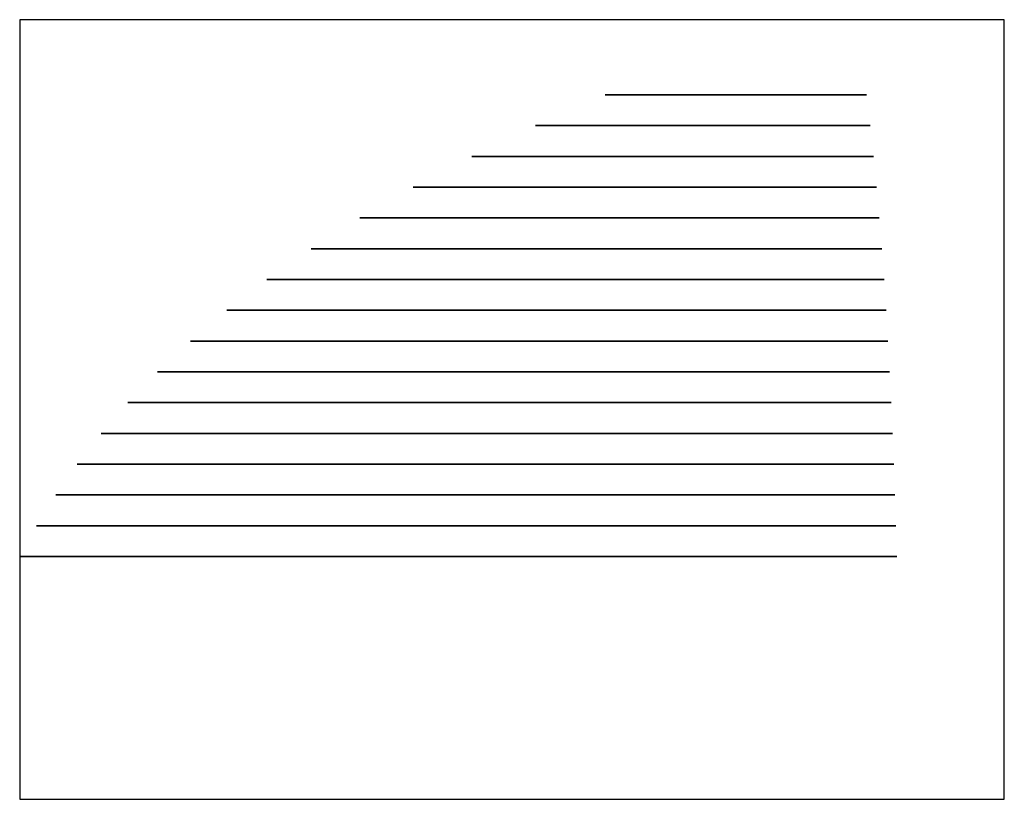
# Model space of a CAD drawing. Header units: millimetres. Extents: x 0 to 48, y -11.8 to 26.2.
import ezdxf

# ---------------------------------------------------------------- set-up
doc = ezdxf.new("R2010")
doc.units = ezdxf.units.MM
doc.layers.add('Addons', color=5, linetype='Continuous')
doc.layers.add('Vertical arches', color=1, linetype='Continuous')

msp = doc.modelspace()

# ---------------------------------------------------------------- linework, layer by layer
at = {"layer": 'Addons', "extrusion": (1, 0, 0)}
for p in [(13.388, 7.5), (40.663, 7.5), (40.663, 7.5)]:
    msp.add_line(p, (24.298, 7.5, -10), dxfattribs=at)
at = {"layer": 'Addons'}
msp.add_polyline3d([(48, -11.836, -10), (48, 26.164, -10), (0, 26.164, -10), (0, -11.836, -10)], close=True, dxfattribs=at)
at = {"layer": 'Addons', "color": 3}
for points in [[(40.663, 22.5, 0), (31.32, 22.5, 0)], [(40.663, 21, 0), (28.705, 21, 0)], [(33.682, 19.5, 5), (26.308, 19.5, 5)], [(40.663, 19.5, 0), (26.308, 19.5, 0)], [(35.556, 18, 5), (24.114, 18, 5)], [(40.663, 18, 0), (24.114, 18, 0)], [(36.61, 16.5, 5), (22.109, 16.5, 5)], [(40.663, 16.5, 0), (22.109, 16.5, 0)], [(37.394, 15, 5), (20.282, 15, 5)], [(40.663, 15, 0), (20.282, 15, 0)], [(25.872, 13.5, 10), (18.619, 13.5, 10)], [(38.054, 13.5, 5), (18.619, 13.5, 5)], [(40.663, 13.5, 0), (18.619, 13.5, 0)], [(28.537, 12, 10), (17.108, 12, 10)], [(38.62, 12, 5), (17.108, 12, 5)], [(40.663, 12, 0), (17.108, 12, 0)], [(39.08, 10.5, 5), (15.74, 10.5, 5)], [(30.118, 10.5, 10), (15.74, 10.5, 10)], [(40.663, 10.5, 0), (15.74, 10.5, 0)], [(31.178, 9, 10), (14.503, 9, 10)], [(39.478, 9, 5), (14.503, 9, 5)], [(40.663, 9, 0), (14.503, 9, 0)], [(39.815, 7.5, 5), (13.388, 7.5, 5)], [(31.972, 7.5, 10), (13.388, 7.5, 10)], [(40.663, 7.5, 0), (13.388, 7.5, 0)], [(32.562, 6, 10), (12.385, 6, 10)], [(40.07, 6, 5), (12.385, 6, 5)], [(40.663, 6, 0), (12.385, 6, 0)], [(40.3, 4.5, 5), (11.485, 4.5, 5)], [(33.052, 4.5, 10), (11.485, 4.5, 10)], [(40.663, 4.5, 0), (11.485, 4.5, 0)], [(33.452, 3, 10), (10.682, 3, 10)], [(40.663, 3, 5), (10.682, 3, 5)], [(40.663, 3, 0), (10.682, 3, 0)], [(33.808, 1.5, 10), (9.965, 1.5, 10)], [(40.687, 1.5, 5), (9.965, 1.5, 5)], [(40.663, 1.5, 0), (9.965, 1.5, 0)], [(34.088, 0, 10), (9.33, 0, 10)], [(40.849, 0, 5), (9.33, 0, 5)], [(40.663, 0, 0), (9.33, 0, 0)]]:
    msp.add_polyline3d(points, dxfattribs=at)
at = {"layer": 'Vertical arches'}
for points in [[(40.663, 22.5, 0), (40.162, 22.5, -0.155), (39.651, 22.5, -0.272), (39.132, 22.5, -0.346), (38.609, 22.5, -0.391), (38.086, 22.5, -0.428), (37.563, 22.5, -0.46), (37.039, 22.5, -0.487), (36.515, 22.5, -0.511), (35.991, 22.5, -0.525), (35.467, 22.5, -0.521), (34.943, 22.5, -0.497), (34.42, 22.5, -0.462), (33.897, 22.5, -0.423), (33.374, 22.5, -0.386), (32.851, 22.5, -0.343), (32.332, 22.5, -0.272), (31.82, 22.5, -0.156), (31.32, 22.5, 0), (30.823, 22.5, 0.192), (30.348, 22.5, 0.432), (29.913, 22.5, 0.737), (29.524, 22.5, 1.101), (29.172, 22.5, 1.5), (28.858, 22.5, 1.929), (28.627, 22.5, 2.408), (28.538, 22.5, 2.931), (28.586, 22.5, 3.46), (28.74, 22.5, 3.969), (29.006, 22.5, 4.428), (29.396, 22.5, 4.788), (29.868, 22.5, 5.032), (30.374, 22.5, 5.198), (30.894, 22.5, 5.311), (31.422, 22.5, 5.384), (31.952, 22.5, 5.427), (32.484, 22.5, 5.444), (33.017, 22.5, 5.439), (33.549, 22.5, 5.409), (34.078, 22.5, 5.351), (34.603, 22.5, 5.263), (35.123, 22.5, 5.15), (35.64, 22.5, 5.019), (36.151, 22.5, 4.872), (36.657, 22.5, 4.706), (37.155, 22.5, 4.517), (37.643, 22.5, 4.303), (38.118, 22.5, 4.063), (38.582, 22.5, 3.801), (39.035, 22.5, 3.522), (39.481, 22.5, 3.231), (39.919, 22.5, 2.929), (40.339, 22.5, 2.601), (40.722, 22.5, 2.232), (41.045, 22.5, 1.81), (41.254, 22.5, 1.322), (41.287, 22.5, 0.793), (41.09, 22.5, 0.305)], [(40.663, 21, 0), (40.021, 21, -0.198), (39.368, 21, -0.349), (38.703, 21, -0.442), (38.035, 21, -0.501), (37.365, 21, -0.548), (36.695, 21, -0.588), (36.025, 21, -0.624), (35.355, 21, -0.655), (34.684, 21, -0.672), (34.013, 21, -0.667), (33.342, 21, -0.637), (32.672, 21, -0.592), (32.003, 21, -0.541), (31.334, 21, -0.494), (30.665, 21, -0.439), (30, 21, -0.349), (29.346, 21, -0.2), (28.705, 21, 0), (28.069, 21, 0.245), (27.461, 21, 0.552), (26.904, 21, 0.943), (26.407, 21, 1.409), (25.956, 21, 1.92), (25.554, 21, 2.469), (25.258, 21, 3.082), (25.145, 21, 3.751), (25.205, 21, 4.429), (25.403, 21, 5.08), (25.744, 21, 5.668), (26.243, 21, 6.128), (26.847, 21, 6.44), (27.494, 21, 6.653), (28.16, 21, 6.798), (28.835, 21, 6.891), (29.515, 21, 6.946), (30.196, 21, 6.968), (30.877, 21, 6.961), (31.558, 21, 6.923), (32.235, 21, 6.848), (32.907, 21, 6.735), (33.573, 21, 6.591), (34.234, 21, 6.424), (34.889, 21, 6.236), (35.536, 21, 6.023), (36.173, 21, 5.781), (36.797, 21, 5.508), (37.406, 21, 5.201), (37.999, 21, 4.865), (38.58, 21, 4.508), (39.15, 21, 4.135), (39.711, 21, 3.748), (40.248, 21, 3.329), (40.739, 21, 2.857), (41.152, 21, 2.316), (41.419, 21, 1.692), (41.462, 21, 1.016), (41.209, 21, 0.391)], [(40.663, 19.5, 0), (39.893, 19.5, -0.238), (39.108, 19.5, -0.419), (38.31, 19.5, -0.531), (37.508, 19.5, -0.602), (36.704, 19.5, -0.658), (35.9, 19.5, -0.706), (35.095, 19.5, -0.749), (34.29, 19.5, -0.786), (33.485, 19.5, -0.807), (32.679, 19.5, -0.8), (31.874, 19.5, -0.764), (31.071, 19.5, -0.71), (30.267, 19.5, -0.65), (29.463, 19.5, -0.593), (28.66, 19.5, -0.527), (27.862, 19.5, -0.419), (27.077, 19.5, -0.24), (26.308, 19.5, 0), (25.545, 19.5, 0.294), (24.815, 19.5, 0.663), (24.145, 19.5, 1.132), (23.549, 19.5, 1.691), (23.008, 19.5, 2.305), (22.524, 19.5, 2.965), (22.17, 19.5, 3.699), (22.034, 19.5, 4.503), (22.106, 19.5, 5.317), (22.343, 19.5, 6.098), (22.753, 19.5, 6.804), (23.352, 19.5, 7.356), (24.077, 19.5, 7.731), (24.854, 19.5, 7.986), (25.653, 19.5, 8.161), (26.464, 19.5, 8.272), (27.279, 19.5, 8.338), (28.097, 19.5, 8.365), (28.915, 19.5, 8.357), (29.732, 19.5, 8.311), (30.545, 19.5, 8.222), (31.352, 19.5, 8.086), (32.152, 19.5, 7.913), (32.945, 19.5, 7.712), (33.731, 19.5, 7.486), (34.508, 19.5, 7.23), (35.273, 19.5, 6.94), (36.023, 19.5, 6.612), (36.753, 19.5, 6.243), (37.465, 19.5, 5.841), (38.162, 19.5, 5.412), (38.847, 19.5, 4.964), (39.52, 19.5, 4.5), (40.165, 19.5, 3.996), (40.755, 19.5, 3.43), (41.25, 19.5, 2.78), (41.571, 19.5, 2.031), (41.622, 19.5, 1.219), (41.319, 19.5, 0.469)], [(40.663, 18, 0), (39.775, 18, -0.274), (38.871, 18, -0.483), (37.951, 18, -0.612), (37.025, 18, -0.693), (36.099, 18, -0.758), (35.172, 18, -0.814), (34.244, 18, -0.863), (33.316, 18, -0.906), (32.388, 18, -0.931), (31.459, 18, -0.923), (30.531, 18, -0.881), (29.604, 18, -0.819), (28.678, 18, -0.749), (27.752, 18, -0.684), (26.826, 18, -0.608), (25.906, 18, -0.483), (25, 18, -0.277), (24.114, 18, 0), (23.234, 18, 0.339), (22.392, 18, 0.764), (21.621, 18, 1.305), (20.933, 18, 1.95), (20.309, 18, 2.657), (19.752, 18, 3.418), (19.343, 18, 4.265), (19.186, 18, 5.192), (19.27, 18, 6.129), (19.543, 18, 7.03), (20.015, 18, 7.844), (20.706, 18, 8.481), (21.542, 18, 8.913), (22.438, 18, 9.207), (23.359, 18, 9.408), (24.294, 18, 9.537), (25.234, 18, 9.613), (26.176, 18, 9.644), (27.12, 18, 9.634), (28.061, 18, 9.581), (28.999, 18, 9.478), (29.929, 18, 9.322), (30.851, 18, 9.122), (31.765, 18, 8.891), (32.671, 18, 8.63), (33.567, 18, 8.336), (34.45, 18, 8.001), (35.313, 18, 7.623), (36.155, 18, 7.198), (36.977, 18, 6.733), (37.78, 18, 6.239), (38.57, 18, 5.723), (39.346, 18, 5.188), (40.089, 18, 4.607), (40.769, 18, 3.954), (41.34, 18, 3.205), (41.709, 18, 2.341), (41.769, 18, 1.405), (41.419, 18, 0.541)], [(40.663, 16.5, 0), (39.668, 16.5, -0.307), (38.654, 16.5, -0.541), (37.622, 16.5, -0.686), (36.585, 16.5, -0.777), (35.546, 16.5, -0.85), (34.507, 16.5, -0.913), (33.467, 16.5, -0.968), (32.427, 16.5, -1.016), (31.385, 16.5, -1.043), (30.344, 16.5, -1.035), (29.304, 16.5, -0.988), (28.265, 16.5, -0.918), (27.226, 16.5, -0.84), (26.188, 16.5, -0.767), (25.15, 16.5, -0.681), (24.118, 16.5, -0.541), (23.103, 16.5, -0.31), (22.109, 16.5, 0), (21.123, 16.5, 0.38), (20.179, 16.5, 0.857), (19.314, 16.5, 1.464), (18.543, 16.5, 2.186), (17.844, 16.5, 2.979), (17.219, 16.5, 3.832), (16.761, 16.5, 4.781), (16.585, 16.5, 5.82), (16.679, 16.5, 6.872), (16.985, 16.5, 7.882), (17.515, 16.5, 8.794), (18.289, 16.5, 9.508), (19.226, 16.5, 9.992), (20.231, 16.5, 10.322), (21.263, 16.5, 10.548), (22.311, 16.5, 10.692), (23.365, 16.5, 10.777), (24.422, 16.5, 10.812), (25.479, 16.5, 10.801), (26.535, 16.5, 10.742), (27.586, 16.5, 10.626), (28.629, 16.5, 10.451), (29.662, 16.5, 10.227), (30.688, 16.5, 9.968), (31.704, 16.5, 9.676), (32.708, 16.5, 9.345), (33.697, 16.5, 8.97), (34.665, 16.5, 8.546), (35.609, 16.5, 8.069), (36.53, 16.5, 7.549), (37.431, 16.5, 6.995), (38.316, 16.5, 6.416), (39.186, 16.5, 5.816), (40.02, 16.5, 5.165), (40.781, 16.5, 4.433), (41.422, 16.5, 3.594), (41.836, 16.5, 2.625), (41.903, 16.5, 1.576), (41.511, 16.5, 0.607)], [(40.663, 15, 0), (39.57, 15, -0.338), (38.456, 15, -0.594), (37.323, 15, -0.754), (36.183, 15, -0.854), (35.042, 15, -0.934), (33.9, 15, -1.003), (32.758, 15, -1.063), (31.615, 15, -1.116), (30.472, 15, -1.146), (29.328, 15, -1.136), (28.185, 15, -1.085), (27.044, 15, -1.008), (25.903, 15, -0.923), (24.762, 15, -0.842), (23.622, 15, -0.748), (22.489, 15, -0.594), (21.373, 15, -0.341), (20.282, 15, 0), (19.198, 15, 0.418), (18.162, 15, 0.941), (17.211, 15, 1.608), (16.365, 15, 2.402), (15.596, 15, 3.272), (14.91, 15, 4.209), (14.406, 15, 5.252), (14.213, 15, 6.394), (14.316, 15, 7.549), (14.653, 15, 8.658), (15.234, 15, 9.66), (16.085, 15, 10.444), (17.115, 15, 10.977), (18.218, 15, 11.339), (19.352, 15, 11.587), (20.503, 15, 11.745), (21.661, 15, 11.839), (22.822, 15, 11.877), (23.984, 15, 11.865), (25.143, 15, 11.8), (26.298, 15, 11.673), (27.443, 15, 11.48), (28.579, 15, 11.235), (29.705, 15, 10.95), (30.821, 15, 10.629), (31.924, 15, 10.266), (33.011, 15, 9.854), (34.075, 15, 9.388), (35.112, 15, 8.864), (36.123, 15, 8.293), (37.112, 15, 7.684), (38.085, 15, 7.048), (39.041, 15, 6.389), (39.957, 15, 5.674), (40.793, 15, 4.87), (41.497, 15, 3.948), (41.952, 15, 2.883), (42.025, 15, 1.731), (41.595, 15, 0.666)], [(40.663, 13.5, 0), (39.481, 13.5, -0.365), (38.276, 13.5, -0.643), (37.05, 13.5, -0.816), (35.818, 13.5, -0.924), (34.584, 13.5, -1.01), (33.349, 13.5, -1.085), (32.113, 13.5, -1.15), (30.877, 13.5, -1.207), (29.64, 13.5, -1.24), (28.403, 13.5, -1.229), (27.167, 13.5, -1.174), (25.932, 13.5, -1.091), (24.698, 13.5, -0.998), (23.465, 13.5, -0.911), (22.231, 13.5, -0.809), (21.006, 13.5, -0.643), (19.799, 13.5, -0.368), (18.619, 13.5, 0), (17.447, 13.5, 0.452), (16.325, 13.5, 1.018), (15.298, 13.5, 1.739), (14.382, 13.5, 2.598), (13.55, 13.5, 3.539), (12.808, 13.5, 4.553), (12.264, 13.5, 5.681), (12.055, 13.5, 6.916), (12.166, 13.5, 8.165), (12.531, 13.5, 9.365), (13.159, 13.5, 10.448), (14.079, 13.5, 11.297), (15.193, 13.5, 11.872), (16.386, 13.5, 12.264), (17.613, 13.5, 12.533), (18.858, 13.5, 12.704), (20.111, 13.5, 12.805), (21.366, 13.5, 12.846), (22.623, 13.5, 12.833), (23.877, 13.5, 12.763), (25.126, 13.5, 12.625), (26.364, 13.5, 12.417), (27.593, 13.5, 12.152), (28.811, 13.5, 11.843), (30.018, 13.5, 11.496), (31.211, 13.5, 11.103), (32.387, 13.5, 10.658), (33.537, 13.5, 10.154), (34.659, 13.5, 9.588), (35.753, 13.5, 8.969), (36.823, 13.5, 8.311), (37.875, 13.5, 7.624), (38.908, 13.5, 6.91), (39.899, 13.5, 6.137), (40.804, 13.5, 5.267), (41.565, 13.5, 4.27), (42.057, 13.5, 3.119), (42.136, 13.5, 1.872), (41.671, 13.5, 0.721)], [(40.663, 12, 0), (39.4, 12, -0.39), (38.112, 12, -0.687), (36.803, 12, -0.872), (35.486, 12, -0.987), (34.167, 12, -1.08), (32.848, 12, -1.159), (31.527, 12, -1.229), (30.207, 12, -1.289), (28.885, 12, -1.325), (27.563, 12, -1.313), (26.242, 12, -1.254), (24.923, 12, -1.165), (23.605, 12, -1.067), (22.286, 12, -0.974), (20.968, 12, -0.865), (19.659, 12, -0.687), (18.37, 12, -0.394), (17.108, 12, 0), (15.856, 12, 0.483), (14.658, 12, 1.088), (13.56, 12, 1.858), (12.581, 12, 2.775), (11.693, 12, 3.782), (10.9, 12, 4.865), (10.318, 12, 6.07), (10.095, 12, 7.389), (10.214, 12, 8.724), (10.603, 12, 10.006), (11.275, 12, 11.164), (12.258, 12, 12.07), (13.448, 12, 12.686), (14.723, 12, 13.105), (16.034, 12, 13.391), (17.365, 12, 13.574), (18.703, 12, 13.682), (20.044, 12, 13.726), (21.387, 12, 13.713), (22.727, 12, 13.637), (24.061, 12, 13.49), (25.385, 12, 13.268), (26.697, 12, 12.984), (27.999, 12, 12.655), (29.289, 12, 12.284), (30.564, 12, 11.864), (31.82, 12, 11.388), (33.049, 12, 10.85), (34.247, 12, 10.244), (35.416, 12, 9.584), (36.56, 12, 8.88), (37.684, 12, 8.146), (38.788, 12, 7.384), (39.847, 12, 6.558), (40.813, 12, 5.628), (41.627, 12, 4.562), (42.153, 12, 3.332), (42.237, 12, 2), (41.74, 12, 0.77)], [(40.663, 10.5, 0), (39.326, 10.5, -0.413), (37.964, 10.5, -0.727), (36.579, 10.5, -0.922), (35.185, 10.5, -1.044), (33.79, 10.5, -1.142), (32.394, 10.5, -1.227), (30.997, 10.5, -1.3), (29.599, 10.5, -1.364), (28.201, 10.5, -1.402), (26.802, 10.5, -1.39), (25.405, 10.5, -1.327), (24.009, 10.5, -1.233), (22.614, 10.5, -1.129), (21.219, 10.5, -1.03), (19.824, 10.5, -0.915), (18.439, 10.5, -0.727), (17.075, 10.5, -0.417), (15.74, 10.5, 0), (14.415, 10.5, 0.511), (13.147, 10.5, 1.151), (11.986, 10.5, 1.966), (10.95, 10.5, 2.937), (10.01, 10.5, 4.001), (9.171, 10.5, 5.147), (8.555, 10.5, 6.423), (8.319, 10.5, 7.819), (8.445, 10.5, 9.231), (8.857, 10.5, 10.587), (9.568, 10.5, 11.813), (10.608, 10.5, 12.772), (11.867, 10.5, 13.423), (13.216, 10.5, 13.866), (14.604, 10.5, 14.169), (16.011, 10.5, 14.363), (17.427, 10.5, 14.477), (18.846, 10.5, 14.523), (20.267, 10.5, 14.509), (21.685, 10.5, 14.43), (23.097, 10.5, 14.274), (24.497, 10.5, 14.039), (25.886, 10.5, 13.738), (27.263, 10.5, 13.39), (28.628, 10.5, 12.997), (29.977, 10.5, 12.553), (31.306, 10.5, 12.049), (32.607, 10.5, 11.48), (33.875, 10.5, 10.84), (35.111, 10.5, 10.141), (36.321, 10.5, 9.396), (37.51, 10.5, 8.619), (38.679, 10.5, 7.813), (39.799, 10.5, 6.939), (40.822, 10.5, 5.955), (41.683, 10.5, 4.827), (42.239, 10.5, 3.526), (42.328, 10.5, 2.117), (41.802, 10.5, 0.815)], [(40.663, 9, 0), (39.26, 9, -0.434), (37.83, 9, -0.763), (36.376, 9, -0.968), (34.913, 9, -1.096), (33.449, 9, -1.199), (31.983, 9, -1.287), (30.517, 9, -1.365), (29.05, 9, -1.432), (27.582, 9, -1.471), (26.114, 9, -1.459), (24.647, 9, -1.393), (23.182, 9, -1.294), (21.718, 9, -1.185), (20.254, 9, -1.081), (18.79, 9, -0.96), (17.336, 9, -0.763), (15.904, 9, -0.437), (14.503, 9, 0), (13.112, 9, 0.536), (11.782, 9, 1.208), (10.562, 9, 2.063), (9.475, 9, 3.082), (8.489, 9, 4.2), (7.608, 9, 5.403), (6.962, 9, 6.742), (6.714, 9, 8.207), (6.846, 9, 9.689), (7.279, 9, 11.113), (8.025, 9, 12.399), (9.116, 9, 13.406), (10.438, 9, 14.089), (11.854, 9, 14.554), (13.31, 9, 14.872), (14.788, 9, 15.075), (16.274, 9, 15.196), (17.764, 9, 15.244), (19.255, 9, 15.229), (20.743, 9, 15.146), (22.225, 9, 14.983), (23.695, 9, 14.735), (25.152, 9, 14.42), (26.598, 9, 14.055), (28.031, 9, 13.642), (29.447, 9, 13.176), (30.842, 9, 12.647), (32.207, 9, 12.05), (33.538, 9, 11.378), (34.836, 9, 10.644), (36.106, 9, 9.862), (37.354, 9, 9.047), (38.581, 9, 8.2), (39.756, 9, 7.283), (40.83, 9, 6.25), (41.734, 9, 5.067), (42.317, 9, 3.701), (42.411, 9, 2.222), (41.859, 9, 0.855)], [(40.663, 7.5, 0), (39.2, 7.5, -0.452), (37.709, 7.5, -0.796), (36.193, 7.5, -1.009), (34.668, 7.5, -1.143), (33.141, 7.5, -1.25), (31.613, 7.5, -1.342), (30.084, 7.5, -1.423), (28.555, 7.5, -1.493), (27.025, 7.5, -1.534), (25.494, 7.5, -1.521), (23.965, 7.5, -1.452), (22.437, 7.5, -1.349), (20.91, 7.5, -1.235), (19.384, 7.5, -1.127), (17.858, 7.5, -1.001), (16.341, 7.5, -0.796), (14.849, 7.5, -0.456), (13.388, 7.5, 0), (11.938, 7.5, 0.559), (10.551, 7.5, 1.26), (9.279, 7.5, 2.151), (8.146, 7.5, 3.214), (7.117, 7.5, 4.379), (6.199, 7.5, 5.633), (5.525, 7.5, 7.029), (5.266, 7.5, 8.556), (5.405, 7.5, 10.102), (5.855, 7.5, 11.587), (6.633, 7.5, 12.928), (7.771, 7.5, 13.977), (9.15, 7.5, 14.689), (10.626, 7.5, 15.175), (12.144, 7.5, 15.506), (13.685, 7.5, 15.718), (15.234, 7.5, 15.843), (16.787, 7.5, 15.894), (18.342, 7.5, 15.878), (19.894, 7.5, 15.791), (21.439, 7.5, 15.621), (22.972, 7.5, 15.364), (24.491, 7.5, 15.035), (25.998, 7.5, 14.654), (27.492, 7.5, 14.224), (28.969, 7.5, 13.738), (30.423, 7.5, 13.187), (31.846, 7.5, 12.563), (33.234, 7.5, 11.863), (34.587, 7.5, 11.098), (35.912, 7.5, 10.283), (37.213, 7.5, 9.433), (38.492, 7.5, 8.55), (39.718, 7.5, 7.593), (40.837, 7.5, 6.517), (41.78, 7.5, 5.283), (42.388, 7.5, 3.859), (42.485, 7.5, 2.316), (41.91, 7.5, 0.892)], [(40.663, 6, 0), (39.146, 6, -0.469), (37.6, 6, -0.825), (36.029, 6, -1.046), (34.448, 6, -1.185), (32.865, 6, -1.296), (31.28, 6, -1.392), (29.696, 6, -1.475), (28.11, 6, -1.548), (26.523, 6, -1.59), (24.936, 6, -1.577), (23.351, 6, -1.505), (21.767, 6, -1.399), (20.184, 6, -1.281), (18.601, 6, -1.169), (17.019, 6, -1.038), (15.447, 6, -0.825), (13.9, 6, -0.473), (12.385, 6, 0), (10.881, 6, 0.58), (9.443, 6, 1.306), (8.125, 6, 2.231), (6.95, 6, 3.332), (5.884, 6, 4.54), (4.932, 6, 5.84), (4.233, 6, 7.288), (3.965, 6, 8.871), (4.108, 6, 10.474), (4.575, 6, 12.013), (5.382, 6, 13.403), (6.562, 6, 14.491), (7.991, 6, 15.23), (9.521, 6, 15.733), (11.095, 6, 16.077), (12.693, 6, 16.296), (14.299, 6, 16.426), (15.909, 6, 16.479), (17.521, 6, 16.462), (19.13, 6, 16.372), (20.732, 6, 16.196), (22.321, 6, 15.928), (23.897, 6, 15.588), (25.459, 6, 15.193), (27.008, 6, 14.747), (28.539, 6, 14.243), (30.046, 6, 13.672), (31.522, 6, 13.025), (32.961, 6, 12.299), (34.364, 6, 11.506), (35.737, 6, 10.661), (37.086, 6, 9.779), (38.412, 6, 8.864), (39.683, 6, 7.873), (40.844, 6, 6.756), (41.821, 6, 5.477), (42.451, 6, 4.001), (42.552, 6, 2.402), (41.956, 6, 0.924)], [(40.663, 4.5, 0), (39.098, 4.5, -0.484), (37.503, 4.5, -0.851), (35.882, 4.5, -1.08), (34.25, 4.5, -1.223), (32.617, 4.5, -1.337), (30.982, 4.5, -1.436), (29.347, 4.5, -1.522), (27.711, 4.5, -1.597), (26.073, 4.5, -1.641), (24.436, 4.5, -1.627), (22.8, 4.5, -1.553), (21.166, 4.5, -1.444), (19.533, 4.5, -1.321), (17.9, 4.5, -1.206), (16.267, 4.5, -1.071), (14.645, 4.5, -0.851), (13.049, 4.5, -0.488), (11.485, 4.5, 0), (9.934, 4.5, 0.598), (8.45, 4.5, 1.348), (7.09, 4.5, 2.302), (5.878, 4.5, 3.438), (4.778, 4.5, 4.684), (3.795, 4.5, 6.026), (3.074, 4.5, 7.519), (2.798, 4.5, 9.153), (2.946, 4.5, 10.807), (3.428, 4.5, 12.395), (4.26, 4.5, 13.829), (5.477, 4.5, 14.952), (6.952, 4.5, 15.714), (8.531, 4.5, 16.233), (10.155, 4.5, 16.588), (11.803, 4.5, 16.814), (13.46, 4.5, 16.948), (15.122, 4.5, 17.003), (16.785, 4.5, 16.986), (18.446, 4.5, 16.893), (20.098, 4.5, 16.711), (21.738, 4.5, 16.435), (23.363, 4.5, 16.084), (24.976, 4.5, 15.676), (26.574, 4.5, 15.216), (28.153, 4.5, 14.696), (29.709, 4.5, 14.106), (31.231, 4.5, 13.44), (32.716, 4.5, 12.69), (34.164, 4.5, 11.872), (35.58, 4.5, 11), (36.972, 4.5, 10.09), (38.341, 4.5, 9.146), (39.652, 4.5, 8.123), (40.849, 4.5, 6.971), (41.857, 4.5, 5.651), (42.508, 4.5, 4.128), (42.613, 4.5, 2.478), (41.997, 4.5, 0.954)], [(40.663, 3, 0), (39.055, 3, -0.497), (37.416, 3, -0.874), (35.75, 3, -1.109), (34.073, 3, -1.256), (32.395, 3, -1.374), (30.715, 3, -1.475), (29.035, 3, -1.564), (27.354, 3, -1.641), (25.671, 3, -1.686), (23.989, 3, -1.672), (22.308, 3, -1.596), (20.629, 3, -1.483), (18.951, 3, -1.358), (17.272, 3, -1.239), (15.595, 3, -1.101), (13.928, 3, -0.874), (12.288, 3, -0.501), (10.682, 3, 0), (9.088, 3, 0.615), (7.563, 3, 1.385), (6.165, 3, 2.365), (4.919, 3, 3.533), (3.789, 3, 4.813), (2.779, 3, 6.192), (2.038, 3, 7.727), (1.754, 3, 9.405), (1.906, 3, 11.104), (2.402, 3, 12.736), (3.257, 3, 14.21), (4.508, 3, 15.364), (6.023, 3, 16.147), (7.646, 3, 16.68), (9.315, 3, 17.045), (11.008, 3, 17.278), (12.711, 3, 17.415), (14.418, 3, 17.471), (16.127, 3, 17.454), (17.833, 3, 17.358), (19.532, 3, 17.171), (21.216, 3, 16.888), (22.887, 3, 16.527), (24.543, 3, 16.108), (26.185, 3, 15.635), (27.809, 3, 15.101), (29.407, 3, 14.495), (30.972, 3, 13.81), (32.497, 3, 13.04), (33.985, 3, 12.199), (35.44, 3, 11.303), (36.871, 3, 10.368), (38.277, 3, 9.398), (39.624, 3, 8.347), (40.855, 3, 7.163), (41.89, 3, 5.807), (42.559, 3, 4.242), (42.666, 3, 2.546), (42.034, 3, 0.98)], [(40.663, 1.5, 0), (39.017, 1.5, -0.509), (37.338, 1.5, -0.895), (35.633, 1.5, -1.136), (33.916, 1.5, -1.286), (32.197, 1.5, -1.407), (30.478, 1.5, -1.511), (28.757, 1.5, -1.601), (27.036, 1.5, -1.68), (25.313, 1.5, -1.726), (23.591, 1.5, -1.712), (21.869, 1.5, -1.634), (20.15, 1.5, -1.519), (18.432, 1.5, -1.39), (16.714, 1.5, -1.269), (14.996, 1.5, -1.127), (13.289, 1.5, -0.895), (11.61, 1.5, -0.513), (9.965, 1.5, 0), (8.333, 1.5, 0.629), (6.772, 1.5, 1.418), (5.341, 1.5, 2.421), (4.066, 1.5, 3.617), (2.908, 1.5, 4.928), (1.874, 1.5, 6.34), (1.116, 1.5, 7.911), (0.825, 1.5, 9.63), (0.981, 1.5, 11.37), (1.488, 1.5, 13.04), (2.363, 1.5, 14.55), (3.644, 1.5, 15.731), (5.196, 1.5, 16.533), (6.857, 1.5, 17.079), (8.566, 1.5, 17.452), (10.299, 1.5, 17.69), (12.043, 1.5, 17.831), (13.792, 1.5, 17.888), (15.541, 1.5, 17.871), (17.288, 1.5, 17.773), (19.027, 1.5, 17.581), (20.752, 1.5, 17.291), (22.462, 1.5, 16.921), (24.158, 1.5, 16.492), (25.839, 1.5, 16.009), (27.501, 1.5, 15.462), (29.138, 1.5, 14.841), (30.74, 1.5, 14.14), (32.302, 1.5, 13.351), (33.825, 1.5, 12.49), (35.315, 1.5, 11.573), (36.78, 1.5, 10.616), (38.22, 1.5, 9.623), (39.599, 1.5, 8.546), (40.859, 1.5, 7.334), (41.92, 1.5, 5.946), (42.605, 1.5, 4.343), (42.714, 1.5, 2.607), (42.067, 1.5, 1.004)], [(40.663, 0, 0), (38.983, 0, -0.519), (37.27, 0, -0.914), (35.528, 0, -1.159), (33.776, 0, -1.313), (32.022, 0, -1.436), (30.267, 0, -1.542), (28.511, 0, -1.635), (26.754, 0, -1.715), (24.995, 0, -1.762), (23.237, 0, -1.747), (21.48, 0, -1.668), (19.726, 0, -1.55), (17.972, 0, -1.419), (16.218, 0, -1.295), (14.465, 0, -1.15), (12.723, 0, -0.914), (11.008, 0, -0.524), (9.33, 0, 0), (7.664, 0, 0.642), (6.07, 0, 1.447), (4.61, 0, 2.472), (3.308, 0, 3.692), (2.126, 0, 5.03), (1.071, 0, 6.471), (0.297, 0, 8.075), (0, 0, 9.83), (0.159, 0, 11.605), (0.677, 0, 13.31), (1.57, 0, 14.851), (2.877, 0, 16.057), (4.461, 0, 16.875), (6.157, 0, 17.432), (7.901, 0, 17.813), (9.671, 0, 18.057), (11.451, 0, 18.201), (13.235, 0, 18.259), (15.021, 0, 18.241), (16.804, 0, 18.141), (18.579, 0, 17.946), (20.339, 0, 17.649), (22.085, 0, 17.272), (23.817, 0, 16.834), (25.533, 0, 16.34), (27.229, 0, 15.782), (28.899, 0, 15.149), (30.535, 0, 14.433), (32.129, 0, 13.628), (33.684, 0, 12.749), (35.205, 0, 11.812), (36.7, 0, 10.836), (38.169, 0, 9.822), (39.577, 0, 8.723), (40.863, 0, 7.486), (41.946, 0, 6.069), (42.645, 0, 4.433), (42.757, 0, 2.661), (42.096, 0, 1.024)]]:
    msp.add_polyline3d(points, close=True, dxfattribs=at)

doc.saveas('drawing.dxf')
